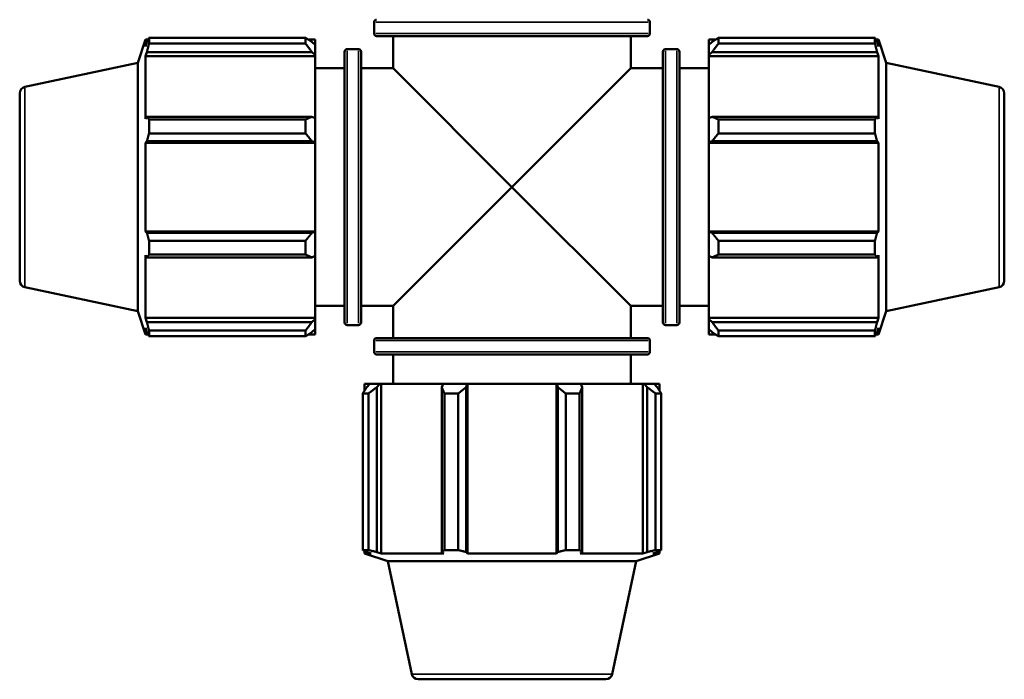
# Model space of a CAD drawing. Header units: millimetres. Extents: x 0 to 931, y -39 to 718.
# Tile 4 of 7: x 304 to 453, y 410 to 509. Entities that reach past the tile are written whole.
import ezdxf

# ---------------------------------------------------------------- set-up
doc = ezdxf.new("R2010")
doc.units = ezdxf.units.MM
doc.layers.add('Visible (ISO)', color=7, linetype='Continuous', lineweight=50)
doc.layers.add('Visible Narrow (ISO)', color=7, linetype='Continuous', lineweight=35)

msp = doc.modelspace()

# ---------------------------------------------------------------- linework, layer by layer
at = {"layer": 'Visible (ISO)'}
for p, q in [((357.6512, 509.0017), (357.6512, 507.3184)), ((399.4112, 509.0017), (399.4112, 507.3184)), ((323.6006, 505.7861), (323.6006, 506.654)), ((323.6006, 506.654), (347.2912, 506.654)), ((347.2912, 505.7861), (347.2912, 506.654)), ((399.0112, 506.9184), (358.0512, 506.9184)), ((360.5312, 506.9184), (360.5312, 502.0717)), ((396.5312, 506.9184), (396.5312, 502.0717)), ((409.7712, 506.654), (409.7712, 505.7861)), ((409.7712, 506.654), (433.4618, 506.654)), ((433.4618, 505.7861), (433.4618, 506.654)), ((321.9112, 502.8722), (323.0548, 506.3917)), ((323.0548, 506.3917), (323.0548, 505.3587)), ((323.0548, 506.3917), (323.4647, 506.3917)), ((323.2887, 506.0453), (323.0548, 505.3587)), ((347.2912, 505.7861), (323.6006, 505.7861)), ((347.7095, 506.3917), (348.7312, 506.3917)), ((348.7312, 505.5876), (348.2512, 506.0453)), ((348.7312, 505.5876), (348.7312, 506.3917)), ((348.7312, 505.5876), (348.7312, 504.0827)), ((408.3312, 506.3917), (408.3312, 505.5876)), ((408.3312, 506.3917), (409.3529, 506.3917)), ((408.8112, 506.0453), (408.3312, 505.5876)), ((408.3312, 504.0827), (408.3312, 505.5876)), ((433.4618, 505.7861), (409.7712, 505.7861)), ((433.5977, 506.3917), (434.0077, 506.3917)), ((434.0077, 505.3587), (433.7737, 506.0453)), ((434.0077, 505.3587), (434.0077, 506.3917)), ((435.1512, 502.8722), (434.0077, 506.3917)), ((323.0548, 503.8698), (323.2887, 504.5084)), ((348.7312, 503.8698), (323.0548, 503.8698)), ((323.0548, 503.8698), (323.0548, 494.3779)), ((323.2887, 504.5084), (348.2512, 504.5084)), ((348.2512, 504.5084), (348.7312, 504.0827)), ((348.7312, 504.0827), (348.7312, 503.8698)), ((348.7312, 494.4887), (348.7312, 503.8698)), ((353.2012, 463.5917), (353.2012, 504.5517)), ((353.6012, 504.9517), (355.2846, 504.9517)), ((355.6846, 504.5517), (355.6846, 463.5917)), ((401.3779, 463.5917), (401.3779, 504.5517)), ((401.7779, 504.9517), (403.4612, 504.9517)), ((403.8612, 504.5517), (403.8612, 463.5917)), ((408.3312, 504.0827), (408.8112, 504.5084)), ((408.3312, 503.8698), (408.3312, 504.0827)), ((408.3312, 503.8698), (408.3312, 494.4887)), ((408.3312, 503.8698), (434.0077, 503.8698)), ((408.8112, 504.5084), (433.7737, 504.5084)), ((433.7737, 504.5084), (434.0077, 503.8698)), ((434.0077, 494.3779), (434.0077, 503.8698)), ((304.8233, 499.2401), (321.9112, 502.8722)), ((321.9112, 465.2712), (321.9112, 502.8722)), ((435.1512, 465.2712), (435.1512, 502.8722)), ((452.2391, 499.2401), (435.1512, 502.8722)), ((348.7312, 502.0717), (353.2012, 502.0717)), ((355.6846, 502.0717), (360.5312, 502.0717)), ((360.5312, 502.0717), (378.5312, 484.0717)), ((378.5312, 484.0717), (396.5312, 502.0717)), ((396.5312, 502.0717), (401.3779, 502.0717)), ((403.8612, 502.0717), (408.3312, 502.0717)), ((304.0312, 498.2619), (304.0312, 469.8815)), ((453.0312, 498.2619), (453.0312, 469.8815)), ((323.2887, 494.7104), (323.0548, 494.3779)), ((348.2512, 494.7104), (323.2887, 494.7104)), ((348.7312, 494.4887), (348.2512, 494.7104)), ((408.8112, 494.7104), (408.3312, 494.4887)), ((433.7737, 494.7104), (408.8112, 494.7104)), ((434.0077, 494.3779), (433.7737, 494.7104)), ((323.6006, 492.1982), (323.6006, 494.2934)), ((323.6006, 494.2934), (347.2912, 494.2934)), ((347.2912, 492.1982), (347.2912, 494.2934)), ((348.7312, 494.4887), (348.7312, 490.8556)), ((408.3312, 490.8556), (408.3312, 494.4887)), ((409.7712, 494.2934), (409.7712, 492.1982)), ((409.7712, 494.2934), (433.4618, 494.2934)), ((433.4618, 492.1982), (433.4618, 494.2934)), ((347.2912, 492.1982), (323.6006, 492.1982)), ((433.4618, 492.1982), (409.7712, 492.1982)), ((323.0548, 490.7835), (323.2887, 491)), ((348.7312, 490.7835), (323.0548, 490.7835)), ((323.0548, 490.7835), (323.0548, 477.3599)), ((323.2887, 491), (348.2512, 491)), ((348.2512, 491), (348.7312, 490.8556)), ((348.7312, 490.8556), (348.7312, 490.7835)), ((348.7312, 477.3599), (348.7312, 490.7835)), ((408.3312, 490.8556), (408.8112, 491)), ((408.3312, 490.7835), (408.3312, 490.8556)), ((408.3312, 490.7835), (408.3312, 477.3599)), ((408.3312, 490.7835), (434.0077, 490.7835)), ((408.8112, 491), (433.7737, 491)), ((433.7737, 491), (434.0077, 490.7835)), ((434.0077, 477.3599), (434.0077, 490.7835)), ((378.5312, 484.0717), (360.5312, 466.0717)), ((396.5312, 466.0717), (378.5312, 484.0717)), ((323.2887, 477.1434), (323.0548, 477.3599)), ((348.7312, 477.3599), (323.0548, 477.3599)), ((348.2512, 477.1434), (323.2887, 477.1434)), ((348.7312, 477.2878), (348.2512, 477.1434)), ((348.7312, 477.3599), (348.7312, 477.2878)), ((348.7312, 477.2878), (348.7312, 473.6546)), ((408.3312, 477.2878), (408.3312, 477.3599)), ((408.3312, 477.3599), (434.0077, 477.3599)), ((408.3312, 473.6546), (408.3312, 477.2878)), ((408.8112, 477.1434), (408.3312, 477.2878)), ((433.7737, 477.1434), (408.8112, 477.1434)), ((434.0077, 477.3599), (433.7737, 477.1434)), ((323.6006, 473.85), (323.6006, 475.9451)), ((323.6006, 475.9451), (347.2912, 475.9451)), ((347.2912, 473.85), (347.2912, 475.9451)), ((409.7712, 475.9451), (409.7712, 473.85)), ((409.7712, 475.9451), (433.4618, 475.9451)), ((433.4618, 473.85), (433.4618, 475.9451)), ((347.2912, 473.85), (323.6006, 473.85)), ((433.4618, 473.85), (409.7712, 473.85)), ((323.0548, 473.7655), (323.2887, 473.433)), ((323.0548, 473.7655), (323.0548, 464.2736)), ((323.2887, 473.433), (348.2512, 473.433)), ((348.2512, 473.433), (348.7312, 473.6546)), ((348.7312, 464.2736), (348.7312, 473.6546)), ((408.3312, 473.6546), (408.8112, 473.433)), ((408.3312, 473.6546), (408.3312, 464.2736)), ((408.8112, 473.433), (433.7737, 473.433)), ((433.7737, 473.433), (434.0077, 473.7655)), ((434.0077, 464.2736), (434.0077, 473.7655)), ((304.8233, 468.9033), (321.9112, 465.2712)), ((452.2391, 468.9033), (435.1512, 465.2712)), ((321.9112, 465.2712), (323.0548, 461.7517)), ((348.7312, 466.0717), (353.2012, 466.0717)), ((355.6846, 466.0717), (360.5312, 466.0717)), ((360.5312, 466.0717), (360.5312, 461.225)), ((396.5312, 466.0717), (396.5312, 461.225)), ((396.5312, 466.0717), (401.3779, 466.0717)), ((403.8612, 466.0717), (408.3312, 466.0717)), ((435.1512, 465.2712), (434.0077, 461.7517)), ((323.2887, 463.635), (323.0548, 464.2736)), ((348.7312, 464.2736), (323.0548, 464.2736)), ((348.2512, 463.635), (323.2887, 463.635)), ((348.7312, 464.0607), (348.2512, 463.635)), ((348.7312, 464.2736), (348.7312, 464.0607)), ((348.7312, 464.0607), (348.7312, 462.5558)), ((408.3312, 464.0607), (408.3312, 464.2736)), ((408.3312, 464.2736), (434.0077, 464.2736)), ((408.3312, 462.5558), (408.3312, 464.0607)), ((408.8112, 463.635), (408.3312, 464.0607)), ((433.7737, 463.635), (408.8112, 463.635)), ((434.0077, 464.2736), (433.7737, 463.635)), ((323.0548, 462.7847), (323.2887, 462.0981)), ((323.0548, 462.7847), (323.0548, 461.7517)), ((323.6006, 461.4894), (323.6006, 462.3573)), ((323.6006, 462.3573), (347.2912, 462.3573)), ((347.2912, 461.4894), (347.2912, 462.3573)), ((348.2512, 462.0981), (348.7312, 462.5558)), ((348.7312, 461.7517), (348.7312, 462.5558)), ((353.6012, 463.1917), (355.2846, 463.1917)), ((401.7779, 463.1917), (403.4612, 463.1917)), ((408.3312, 462.5558), (408.8112, 462.0981)), ((408.3312, 462.5558), (408.3312, 461.7517)), ((409.7712, 462.3573), (409.7712, 461.4894)), ((409.7712, 462.3573), (433.4618, 462.3573)), ((433.4618, 461.4894), (433.4618, 462.3573)), ((433.7737, 462.0981), (434.0077, 462.7847)), ((434.0077, 461.7517), (434.0077, 462.7847)), ((323.0548, 461.7517), (323.4647, 461.7517)), ((347.2912, 461.4894), (323.6006, 461.4894)), ((347.7095, 461.7517), (348.7312, 461.7517)), ((357.6512, 460.825), (357.6512, 459.1417)), ((358.0512, 461.225), (399.0112, 461.225)), ((399.4112, 460.825), (399.4112, 459.1417)), ((408.3312, 461.7517), (409.3529, 461.7517)), ((433.4618, 461.4894), (409.7712, 461.4894)), ((433.5977, 461.7517), (434.0077, 461.7517)), ((399.0112, 458.7417), (358.0512, 458.7417)), ((360.5312, 458.7417), (360.5312, 454.2717)), ((396.5312, 458.7417), (396.5312, 454.2717)), ((357.0154, 454.2717), (356.2112, 454.2717)), ((356.2112, 454.2717), (356.2112, 453.25)), ((357.0154, 454.2717), (356.5576, 453.7917)), ((357.0154, 454.2717), (358.5203, 454.2717)), ((358.0945, 453.7917), (358.5203, 454.2717)), ((358.0945, 428.8292), (358.0945, 453.7917)), ((358.5203, 454.2717), (358.7331, 454.2717)), ((358.7331, 454.2717), (358.7331, 428.5952)), ((368.1142, 454.2717), (358.7331, 454.2717)), ((368.1142, 454.2717), (367.8925, 453.7917)), ((367.8925, 453.7917), (367.8925, 428.8292)), ((368.1142, 454.2717), (371.7473, 454.2717)), ((371.603, 453.7917), (371.7473, 454.2717)), ((371.603, 428.8292), (371.603, 453.7917)), ((371.7473, 454.2717), (371.8195, 454.2717)), ((371.8195, 454.2717), (371.8195, 428.5952)), ((385.243, 454.2717), (371.8195, 454.2717)), ((385.243, 454.2717), (385.243, 428.5952)), ((385.243, 454.2717), (385.3151, 454.2717)), ((385.3151, 454.2717), (388.9483, 454.2717)), ((385.3151, 454.2717), (385.4595, 453.7917)), ((385.4595, 453.7917), (385.4595, 428.8292)), ((389.1699, 453.7917), (388.9483, 454.2717)), ((398.3293, 454.2717), (388.9483, 454.2717)), ((389.1699, 428.8292), (389.1699, 453.7917)), ((398.3293, 454.2717), (398.3293, 428.5952)), ((398.3293, 454.2717), (398.5422, 454.2717)), ((398.5422, 454.2717), (400.0471, 454.2717)), ((398.5422, 454.2717), (398.9679, 453.7917)), ((398.9679, 453.7917), (398.9679, 428.8292)), ((400.5049, 453.7917), (400.0471, 454.2717)), ((400.8512, 454.2717), (400.0471, 454.2717)), ((400.8512, 454.2717), (400.8512, 453.25)), ((356.8168, 452.8317), (355.9489, 452.8317)), ((355.9489, 429.1411), (355.9489, 452.8317)), ((356.8168, 452.8317), (356.8168, 429.1411)), ((370.4047, 452.8317), (368.3095, 452.8317)), ((368.3095, 429.1411), (368.3095, 452.8317)), ((370.4047, 452.8317), (370.4047, 429.1411)), ((388.753, 452.8317), (386.6578, 452.8317)), ((386.6578, 429.1411), (386.6578, 452.8317)), ((388.753, 452.8317), (388.753, 429.1411)), ((401.1135, 452.8317), (400.2456, 452.8317)), ((400.2456, 429.1411), (400.2456, 452.8317)), ((401.1135, 452.8317), (401.1135, 429.1411)), ((355.9489, 429.1411), (356.8168, 429.1411)), ((368.3095, 429.1411), (370.4047, 429.1411)), ((386.6578, 429.1411), (388.753, 429.1411)), ((400.2456, 429.1411), (401.1135, 429.1411)), ((356.2112, 429.0052), (356.2112, 428.5952)), ((356.2112, 428.5952), (357.2443, 428.5952)), ((359.7307, 427.4517), (356.2112, 428.5952)), ((356.5576, 428.8292), (357.2443, 428.5952)), ((358.7331, 428.5952), (358.0945, 428.8292)), ((358.7331, 428.5952), (368.225, 428.5952)), ((367.8925, 428.8292), (368.225, 428.5952)), ((371.8195, 428.5952), (371.603, 428.8292)), ((371.8195, 428.5952), (385.243, 428.5952)), ((385.4595, 428.8292), (385.243, 428.5952)), ((388.8374, 428.5952), (389.1699, 428.8292)), ((388.8374, 428.5952), (398.3293, 428.5952)), ((397.3317, 427.4517), (400.8512, 428.5952)), ((398.9679, 428.8292), (398.3293, 428.5952)), ((399.8182, 428.5952), (400.5049, 428.8292)), ((399.8182, 428.5952), (400.8512, 428.5952)), ((400.8512, 429.0052), (400.8512, 428.5952)), ((359.7307, 427.4517), (397.3317, 427.4517)), ((363.3629, 410.3638), (359.7307, 427.4517)), ((393.6996, 410.3638), (397.3317, 427.4517)), ((392.7214, 409.5717), (364.341, 409.5717))]:
    msp.add_line(p, q, dxfattribs=at)
for centre, radius, start, end in [((358.0512, 509.0017), 0.4, 90, 180), ((399.0112, 509.0017), 0.4, 0, 90), ((358.0512, 507.3184), 0.4, 180, 270), ((399.0112, 507.3184), 0.4, 270, 0), ((353.6012, 504.5517), 0.4, 90, 180), ((355.2846, 504.5517), 0.4, 0, 90), ((401.7779, 504.5517), 0.4, 90, 180), ((403.4612, 504.5517), 0.4, 0, 90), ((305.0312, 498.2619), 1, 102, 180), ((452.0312, 498.2619), 1, 0, 78), ((305.0312, 469.8815), 1, 180, 258), ((452.0312, 469.8815), 1, 282, 0), ((353.6012, 463.5917), 0.4, 180, 270), ((355.2846, 463.5917), 0.4, 270, 0), ((401.7779, 463.5917), 0.4, 180, 270), ((403.4612, 463.5917), 0.4, 270, 0), ((358.0512, 460.825), 0.4, 90, 180), ((399.0112, 460.825), 0.4, 0, 90), ((358.0512, 459.1417), 0.4, 180, 270), ((399.0112, 459.1417), 0.4, 270, 0), ((364.341, 410.5717), 1, 192, 270), ((392.7214, 410.5717), 1, 270, 348)]:
    msp.add_arc(centre, radius, start, end, dxfattribs=at)
for points, weights in [([(323.2887, 506.0453), (323.4384, 506.3434), (323.6006, 506.654)], [1.00484929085, 1.00283111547, 1]), ([(348.2512, 506.0453), (347.7904, 506.3434), (347.2912, 506.654)], [1.00650388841, 1.01245878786, 1.01761753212]), ([(409.7712, 506.654), (409.272, 506.3434), (408.8112, 506.0453)], [1.01761753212, 1.01245878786, 1.00650388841]), ([(433.4618, 506.654), (433.624, 506.3434), (433.7737, 506.0453)], [1, 1.00283111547, 1.00484929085]), ([(323.6006, 505.7861), (323.4384, 505.1342), (323.2887, 504.5084)], [1, 1.00283111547, 1.00484929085]), ([(347.2912, 505.7861), (347.7904, 505.1342), (348.2512, 504.5084)], [1.01761753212, 1.01245878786, 1.00650388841]), ([(408.8112, 504.5084), (409.272, 505.1342), (409.7712, 505.7861)], [1.00650388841, 1.01245878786, 1.01761753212]), ([(433.7737, 504.5084), (433.624, 505.1342), (433.4618, 505.7861)], [1.00484929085, 1.00283111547, 1]), ([(323.2887, 494.7104), (323.4384, 494.5062), (323.6006, 494.2934)], [1.00484929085, 1.00283111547, 1]), ([(348.2512, 494.7104), (347.7904, 494.5062), (347.2912, 494.2934)], [1.00650388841, 1.01245878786, 1.01761753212]), ([(409.7712, 494.2934), (409.272, 494.5062), (408.8112, 494.7104)], [1.01761753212, 1.01245878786, 1.00650388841]), ([(433.4618, 494.2934), (433.624, 494.5062), (433.7737, 494.7104)], [1, 1.00283111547, 1.00484929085]), ([(323.6006, 492.1982), (323.4384, 491.5869), (323.2887, 491)], [1, 1.00283111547, 1.00484929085]), ([(347.2912, 492.1982), (347.7904, 491.5869), (348.2512, 491)], [1.01761753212, 1.01245878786, 1.00650388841]), ([(408.8112, 491), (409.272, 491.5869), (409.7712, 492.1982)], [1.00650388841, 1.01245878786, 1.01761753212]), ([(433.7737, 491), (433.624, 491.5869), (433.4618, 492.1982)], [1.00484929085, 1.00283111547, 1]), ([(323.2887, 477.1434), (323.4384, 476.5565), (323.6006, 475.9451)], [1.00484929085, 1.00283111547, 1]), ([(348.2512, 477.1434), (347.7904, 476.5565), (347.2912, 475.9451)], [1.00650388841, 1.01245878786, 1.01761753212]), ([(409.7712, 475.9451), (409.272, 476.5565), (408.8112, 477.1434)], [1.01761753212, 1.01245878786, 1.00650388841]), ([(433.4618, 475.9451), (433.624, 476.5565), (433.7737, 477.1434)], [1, 1.00283111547, 1.00484929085]), ([(323.6006, 473.85), (323.4384, 473.6372), (323.2887, 473.433)], [1, 1.00283111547, 1.00484929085]), ([(347.2912, 473.85), (347.7904, 473.6372), (348.2512, 473.433)], [1.01761753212, 1.01245878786, 1.00650388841]), ([(408.8112, 473.433), (409.272, 473.6372), (409.7712, 473.85)], [1.00650388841, 1.01245878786, 1.01761753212]), ([(433.7737, 473.433), (433.624, 473.6372), (433.4618, 473.85)], [1.00484929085, 1.00283111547, 1]), ([(323.2887, 463.635), (323.4384, 463.0092), (323.6006, 462.3573)], [1.00484929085, 1.00283111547, 1]), ([(348.2512, 463.635), (347.7904, 463.0092), (347.2912, 462.3573)], [1.00650388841, 1.01245878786, 1.01761753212]), ([(409.7712, 462.3573), (409.272, 463.0092), (408.8112, 463.635)], [1.01761753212, 1.01245878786, 1.00650388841]), ([(433.4618, 462.3573), (433.624, 463.0092), (433.7737, 463.635)], [1, 1.00283111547, 1.00484929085]), ([(323.6006, 461.4894), (323.4384, 461.8), (323.2887, 462.0981)], [1, 1.00283111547, 1.00484929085]), ([(347.2912, 461.4894), (347.7904, 461.8), (348.2512, 462.0981)], [1.01761753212, 1.01245878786, 1.00650388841]), ([(408.8112, 462.0981), (409.272, 461.8), (409.7712, 461.4894)], [1.00650388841, 1.01245878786, 1.01761753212]), ([(433.7737, 462.0981), (433.624, 461.8), (433.4618, 461.4894)], [1.00484929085, 1.00283111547, 1]), ([(356.5576, 453.7917), (356.2595, 453.3309), (355.9489, 452.8317)], [1.00650388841, 1.01245878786, 1.01761753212]), ([(356.8168, 452.8317), (357.4687, 453.3309), (358.0945, 453.7917)], [1.01761753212, 1.01245878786, 1.00650388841]), ([(367.8925, 453.7917), (368.0967, 453.3309), (368.3095, 452.8317)], [1.00650388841, 1.01245878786, 1.01761753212]), ([(370.4047, 452.8317), (371.016, 453.3309), (371.603, 453.7917)], [1.01761753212, 1.01245878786, 1.00650388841]), ([(385.4595, 453.7917), (386.0464, 453.3309), (386.6578, 452.8317)], [1.00650388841, 1.01245878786, 1.01761753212]), ([(388.753, 452.8317), (388.9657, 453.3309), (389.1699, 453.7917)], [1.01761753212, 1.01245878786, 1.00650388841]), ([(398.9679, 453.7917), (399.5938, 453.3309), (400.2456, 452.8317)], [1.00650388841, 1.01245878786, 1.01761753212]), ([(401.1135, 452.8317), (400.803, 453.3309), (400.5049, 453.7917)], [1.01761753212, 1.01245878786, 1.00650388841]), ([(356.5576, 428.8292), (356.2595, 428.9789), (355.9489, 429.1411)], [1.00484929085, 1.00283111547, 1]), ([(356.8168, 429.1411), (357.4687, 428.9789), (358.0945, 428.8292)], [1, 1.00283111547, 1.00484929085]), ([(367.8925, 428.8292), (368.0967, 428.9789), (368.3095, 429.1411)], [1.00484929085, 1.00283111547, 1]), ([(370.4047, 429.1411), (371.016, 428.9789), (371.603, 428.8292)], [1, 1.00283111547, 1.00484929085]), ([(385.4595, 428.8292), (386.0464, 428.9789), (386.6578, 429.1411)], [1.00484929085, 1.00283111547, 1]), ([(388.753, 429.1411), (388.9657, 428.9789), (389.1699, 428.8292)], [1, 1.00283111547, 1.00484929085]), ([(398.9679, 428.8292), (399.5938, 428.9789), (400.2456, 429.1411)], [1.00484929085, 1.00283111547, 1]), ([(401.1135, 429.1411), (400.803, 428.9789), (400.5049, 428.8292)], [1, 1.00283111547, 1.00484929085])]:
    msp.add_rational_spline(points, weights, degree=2, dxfattribs=at)
at = {"layer": 'Visible Narrow (ISO)'}
for p, q in [((399.1542, 509.0017), (357.9083, 509.0017)), ((357.9083, 507.3184), (399.1542, 507.3184)), ((353.6012, 504.6946), (353.6012, 463.4488)), ((355.2846, 463.4488), (355.2846, 504.6946)), ((401.7779, 504.6946), (401.7779, 463.4488)), ((403.4612, 463.4488), (403.4612, 504.6946)), ((304.8233, 469.0901), (304.8233, 499.0533)), ((452.2391, 469.0901), (452.2391, 499.0533)), ((399.1542, 460.825), (357.9083, 460.825)), ((357.9083, 459.1417), (399.1542, 459.1417)), ((363.5496, 410.3638), (393.5128, 410.3638))]:
    msp.add_line(p, q, dxfattribs=at)

doc.saveas('drawing.dxf')
